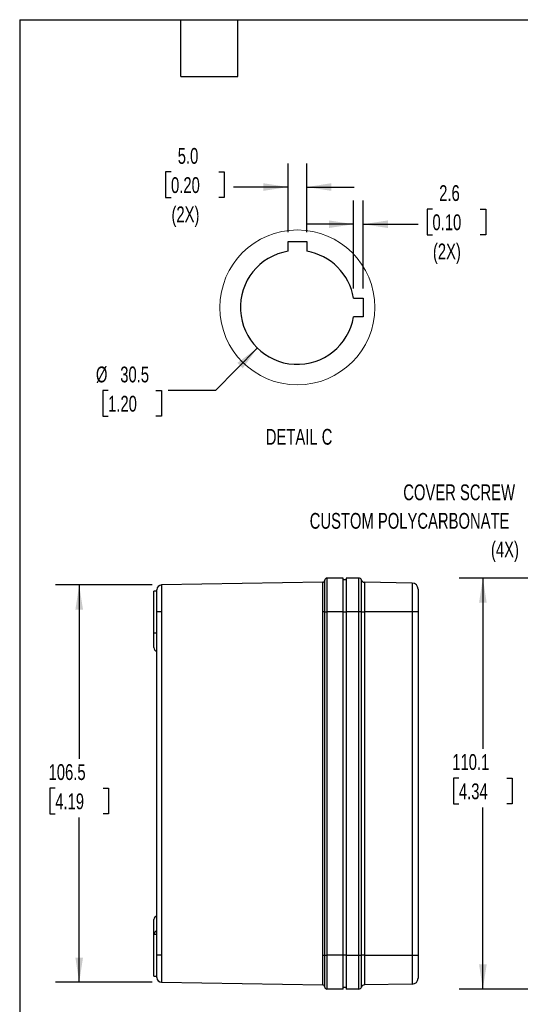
# Model space of a CAD drawing. Header units: millimetres. Extents: x 6 to 273, y 6 to 210.
# Tile 2 of 12: x 6 to 73, y 78 to 210. Entities that reach past the tile are written whole.
import ezdxf

# ---------------------------------------------------------------- set-up
doc = ezdxf.new("R2010")
doc.units = ezdxf.units.MM
doc.layers.add('DIMENSIONS', color=140, linetype='Continuous')
doc.layers.add('TEXT', color=140, linetype='Continuous')
doc.styles.add('SLDTEXTSTYLE0', font='TXT', dxfattribs={"width": 0.7})
doc.dimstyles.new('SLDDIMSTYLE0', dxfattribs={"dimtxt": 2.158008, "dimasz": 3.302, "dimexe": 0, "dimexo": 0.0625, "dimgap": 0.539502, "dimtad": 0, "dimtih": 1, "dimtoh": 1, "dimdec": 1, "dimlfac": 2, "dimrnd": 1e-09, "dimzin": 12, "dimdsep": 46, "dimtxsty": 'SLDTEXTSTYLE0', "dimsah": 1, "dimcen": 0.09, "dimadec": 0, "dimazin": 3, "dimtfac": 1, "dimtdec": 1, "dimtofl": 0, "dimtmove": 0, "dimatfit": 3, "dimfxl": 0, "dimfrac": 2, "dimtolj": 1, "dimtzin": 12, "dimarcsym": 0})
doc.dimstyles.new('SLDDIMSTYLE2', dxfattribs={"dimtxt": 2.158008, "dimasz": 3.302, "dimexe": 0, "dimexo": 0.0625, "dimgap": 0.539502, "dimtad": 0, "dimtih": 1, "dimtoh": 1, "dimdec": 1, "dimlfac": 2, "dimrnd": 1e-09, "dimzin": 12, "dimdsep": 46, "dimtxsty": 'SLDTEXTSTYLE0', "dimsah": 1, "dimcen": 0.09, "dimadec": 0, "dimazin": 3, "dimtfac": 1, "dimtdec": 1, "dimtmove": 0, "dimatfit": 0, "dimfxl": 0, "dimfrac": 2, "dimtolj": 1, "dimtzin": 12, "dimarcsym": 0})
doc.dimstyles.new('SLDDIMSTYLE4', dxfattribs={"dimtxt": 2.158008, "dimasz": 3.302, "dimexe": 0, "dimexo": 0.0625, "dimgap": 0.539502, "dimtad": 0, "dimtih": 1, "dimtoh": 1, "dimdec": 1, "dimlfac": 2, "dimrnd": 1e-09, "dimzin": 4, "dimdsep": 46, "dimtxsty": 'SLDTEXTSTYLE0', "dimsah": 1, "dimcen": 0.09, "dimadec": 0, "dimazin": 1, "dimtfac": 1, "dimtdec": 1, "dimtmove": 0, "dimatfit": 0, "dimfxl": 0, "dimfrac": 2, "dimtolj": 1, "dimtzin": 12, "dimarcsym": 0})
doc.dimstyles.new('SLDDIMSTYLE5', dxfattribs={"dimtxt": 2.158008, "dimasz": 3.302, "dimexe": 0, "dimexo": 0.0625, "dimgap": 0.539502, "dimtad": 0, "dimtih": 1, "dimtoh": 1, "dimdec": 1, "dimlfac": 2, "dimrnd": 1e-09, "dimzin": 12, "dimdsep": 46, "dimtxsty": 'SLDTEXTSTYLE0', "dimsah": 1, "dimcen": 0, "dimadec": 0, "dimazin": 3, "dimtfac": 1, "dimtdec": 1, "dimtofl": 0, "dimtmove": 0, "dimatfit": 3, "dimfxl": 0, "dimfrac": 2, "dimtolj": 1, "dimtzin": 12, "dimarcsym": 0})

# ---------------------------------------------------------------- blocks, each defined once
blk = doc.blocks.new('_D_2')
at = {"layer": 'DIMENSIONS'}
for p, q in [((89.79, 134.74), (65.22, 134.74)), ((68.39, 134.74), (68.39, 111.86)), ((65.18, 107.94), (64.46, 107.94)), ((64.46, 107.94), (64.46, 104.51)), ((71.6, 107.94), (72.32, 107.94)), ((72.32, 107.94), (72.32, 104.51)), ((64.46, 104.51), (65.18, 104.51)), ((72.32, 104.51), (71.6, 104.51)), ((68.39, 79.68), (68.39, 104.03)), ((89.79, 79.68), (65.22, 79.68))]:
    blk.add_line(p, q, dxfattribs=at)
for points in [[(68.39, 134.74), (67.88, 131.44), (68.9, 131.44)], [(68.39, 79.68), (68.9, 82.98), (67.88, 82.98)]]:
    blk.add_solid(points, dxfattribs=at)
at = {"layer": 'DIMENSIONS', "char_height": 2.117, "attachment_point": 1, "style": 'SLDTEXTSTYLE0'}
for s, insert in [('110.1', (64.29, 111.16)), ('4.34', (65.18, 107.24))]:
    blk.add_mtext(s, dxfattribs=dict(at, insert=insert))
blk = doc.blocks.new('SW_NOTE_0_8')
at = {"layer": 'DIMENSIONS', "color": 0, "attachment_point": 3, "style": 'SLDTEXTSTYLE0'}
for s, insert, char_height in [('COVER SCREW', (-1.16, 4.39), 2.1167), ('CUSTOM POLYCARBONATE', (-1.91, 0.57), 2.1167), ('(4X)', (-0.64, -3.26), 2.117)]:
    blk.add_mtext(s, dxfattribs=dict(at, insert=insert, char_height=char_height))
blk = doc.blocks.new('_D_4')
at = {"layer": 'DIMENSIONS'}
for p, q in [((24.08, 133.82), (11.15, 133.82)), ((14.32, 133.82), (14.32, 110.51)), ((11.11, 106.59), (10.39, 106.59)), ((10.39, 106.59), (10.39, 103.16)), ((17.53, 106.59), (18.25, 106.59)), ((18.25, 106.59), (18.25, 103.16)), ((10.39, 103.16), (11.11, 103.16)), ((18.25, 103.16), (17.53, 103.16)), ((14.32, 80.59), (14.32, 102.68)), ((24.08, 80.59), (11.15, 80.59))]:
    blk.add_line(p, q, dxfattribs=at)
for points in [[(14.32, 133.82), (13.81, 130.52), (14.83, 130.52)], [(14.32, 80.59), (14.83, 83.9), (13.81, 83.9)]]:
    blk.add_solid(points, dxfattribs=at)
at = {"layer": 'DIMENSIONS', "char_height": 2.117, "attachment_point": 1, "style": 'SLDTEXTSTYLE0'}
for s, insert in [('106.5', (10.22, 109.81)), ('4.19', (11.11, 105.89))]:
    blk.add_mtext(s, dxfattribs=dict(at, insert=insert))
blk = doc.blocks.new('_D_22')
at = {"layer": 'DIMENSIONS'}
for p, q in [((38.19, 165.57), (32.58, 159.86)), ((18.19, 159.86), (17.47, 159.86)), ((17.47, 159.86), (17.47, 156.43)), ((24.6, 159.86), (25.33, 159.86)), ((25.33, 159.86), (25.33, 156.43)), ((32.58, 159.86), (26.23, 159.86)), ((17.47, 156.43), (18.19, 156.43)), ((25.33, 156.43), (24.6, 156.43))]:
    blk.add_line(p, q, dxfattribs=at)
blk.add_solid([(38.19, 165.57), (35.51, 163.57), (36.24, 162.86)], dxfattribs=at)
at = {"layer": 'DIMENSIONS', "char_height": 2.117, "attachment_point": 1, "style": 'SLDTEXTSTYLE0'}
for s, insert in [('%%c', (16.56, 163.08)), ('30.5', (19.82, 163.08)), ('1.20', (18.19, 159.16))]:
    blk.add_mtext(s, dxfattribs=dict(at, insert=insert))
blk = doc.blocks.new('_D_23')
at = {"layer": 'DIMENSIONS'}
for p, q in [((42.29, 181.1), (42.29, 190.3)), ((44.79, 181.1), (44.79, 190.3)), ((26.62, 189.15), (25.9, 189.15)), ((25.9, 189.15), (25.9, 185.72)), ((33.03, 189.15), (33.76, 189.15)), ((33.76, 189.15), (33.76, 185.72)), ((42.29, 187.13), (34.97, 187.13)), ((44.79, 187.13), (51.14, 187.13)), ((25.9, 185.72), (26.62, 185.72)), ((33.76, 185.72), (33.03, 185.72))]:
    blk.add_line(p, q, dxfattribs=at)
for points in [[(42.29, 187.13), (38.99, 187.64), (38.99, 186.62)], [(44.79, 187.13), (48.09, 186.62), (48.09, 187.64)]]:
    blk.add_solid(points, dxfattribs=at)
at = {"layer": 'DIMENSIONS', "char_height": 2.117, "attachment_point": 1, "style": 'SLDTEXTSTYLE0'}
for s, insert in [('5.0', (27.52, 192.36)), ('0.20', (26.62, 188.45)), ('(2X)', (26.68, 184.53))]:
    blk.add_mtext(s, dxfattribs=dict(at, insert=insert))
blk = doc.blocks.new('_D_24')
at = {"layer": 'DIMENSIONS'}
for p, q in [((51.06, 173.52), (51.06, 185.33)), ((52.37, 173.52), (52.37, 185.33)), ((61.64, 184.17), (60.92, 184.17)), ((60.92, 184.17), (60.92, 180.74)), ((68.05, 184.17), (68.78, 184.17)), ((68.78, 184.17), (68.78, 180.74)), ((51.06, 182.15), (44.71, 182.15)), ((52.37, 182.15), (59.71, 182.15)), ((60.92, 180.74), (61.64, 180.74)), ((68.78, 180.74), (68.05, 180.74))]:
    blk.add_line(p, q, dxfattribs=at)
for points in [[(51.06, 182.15), (47.76, 182.66), (47.76, 181.64)], [(52.37, 182.15), (55.67, 181.64), (55.67, 182.66)]]:
    blk.add_solid(points, dxfattribs=at)
at = {"layer": 'DIMENSIONS', "char_height": 2.117, "attachment_point": 1, "style": 'SLDTEXTSTYLE0'}
for s, insert in [('2.6', (62.54, 187.38)), ('0.10', (61.64, 183.47)), ('(2X)', (61.7, 179.56))]:
    blk.add_mtext(s, dxfattribs=dict(at, insert=insert))

msp = doc.modelspace()

# ---------------------------------------------------------------- linework, layer by layer
at = {"color": 7, "linetype": 'Continuous', "lineweight": 25}
for p, q in [((42.289, 179.829), (44.791, 179.829)), ((42.289, 178.526), (42.289, 179.829)), ((44.791, 179.829), (44.791, 178.526)), ((51.063, 172.254), (52.367, 172.254)), ((52.367, 172.254), (52.367, 169.752)), ((52.367, 169.752), (51.063, 169.752)), ((47.5, 134.743), (47.5, 130.209)), ((49.681, 134.743), (47.5, 134.743)), ((49.681, 130.209), (49.681, 134.743)), ((50.062, 134.743), (50.062, 130.209)), ((51.739, 134.743), (50.062, 134.743)), ((51.739, 134.743), (51.739, 130.209)), ((46.946, 134.181), (25.35, 133.823)), ((47.221, 130.209), (47.221, 134.463)), ((49.681, 130.209), (49.681, 134.489)), ((50.062, 134.489), (49.681, 134.489)), ((49.681, 133.448), (49.681, 133.448)), ((52.133, 130.209), (52.133, 134.464)), ((52.521, 134.185), (52.521, 130.209)), ((58.928, 134.073), (52.521, 134.185)), ((58.928, 134.073), (58.928, 130.209)), ((24.726, 133.003), (24.321, 133.003)), ((24.321, 127.415), (24.321, 133.003)), ((49.681, 131.515), (49.681, 131.515)), ((49.681, 131.309), (49.681, 131.309)), ((24.726, 84.209), (24.726, 130.209)), ((25.35, 130.209), (24.726, 130.209)), ((25.35, 130.209), (25.35, 84.209)), ((46.946, 84.209), (46.946, 130.209)), ((47.221, 130.209), (46.946, 130.209)), ((47.221, 130.209), (47.5, 130.209)), ((47.221, 84.209), (47.221, 130.209)), ((47.5, 130.209), (47.5, 84.209)), ((49.681, 130.209), (47.5, 130.209)), ((49.681, 130.209), (50.062, 130.209)), ((49.681, 84.209), (49.681, 130.209)), ((49.681, 84.209), (49.681, 130.209)), ((51.739, 130.209), (50.062, 130.209)), ((50.062, 130.209), (50.062, 84.209)), ((51.739, 130.209), (51.739, 84.209)), ((52.133, 130.209), (51.739, 130.209)), ((52.133, 84.209), (52.133, 130.209)), ((52.133, 130.209), (52.521, 130.209)), ((52.521, 130.209), (52.521, 84.209)), ((58.928, 130.209), (52.521, 130.209)), ((58.928, 130.209), (58.928, 84.209)), ((59.714, 130.209), (58.928, 130.209)), ((59.714, 130.209), (59.714, 84.209)), ((49.681, 128.459), (49.681, 128.459)), ((24.321, 127.415), (24.726, 127.415)), ((24.321, 125.429), (24.321, 127.415)), ((24.321, 87.003), (24.321, 88.99)), ((24.726, 87.003), (24.321, 87.003)), ((24.321, 81.415), (24.321, 87.003)), ((49.681, 85.959), (49.681, 85.959)), ((25.35, 84.209), (24.726, 84.209)), ((46.946, 84.209), (47.221, 84.209)), ((47.221, 84.209), (47.5, 84.209)), ((47.221, 79.955), (47.221, 84.209)), ((49.681, 84.209), (47.5, 84.209)), ((47.5, 84.209), (47.5, 79.675)), ((50.062, 84.209), (49.681, 84.209)), ((49.681, 79.929), (49.681, 84.209)), ((49.681, 79.675), (49.681, 84.209)), ((50.062, 84.209), (50.062, 79.675)), ((50.062, 84.209), (51.739, 84.209)), ((51.739, 84.209), (51.739, 79.675)), ((51.739, 84.209), (52.133, 84.209)), ((52.133, 79.954), (52.133, 84.209)), ((52.521, 84.209), (52.133, 84.209)), ((52.521, 84.209), (52.521, 80.233)), ((52.521, 84.209), (58.928, 84.209)), ((58.928, 84.209), (58.928, 80.345)), ((58.928, 84.209), (59.714, 84.209)), ((49.681, 82.459), (49.681, 82.459)), ((24.321, 81.415), (24.726, 81.415)), ((25.35, 80.595), (46.946, 80.237)), ((49.681, 79.675), (47.5, 79.675)), ((49.681, 79.929), (50.062, 79.929)), ((51.739, 79.675), (50.062, 79.675)), ((58.928, 80.345), (52.521, 80.233))]:
    msp.add_line(p, q, dxfattribs=at)
at = {"color": 7, "linetype": 'Continuous', "lineweight": 18}
msp.add_circle((43.54, 171.003), 10.377, dxfattribs=at)
at = {"color": 7, "linetype": 'Continuous', "lineweight": 25}
for centre, radius, start, end in [((43.54, 171.003), 7.626, 99.44089, 350.55911), ((43.54, 171.003), 7.626, 9.44089, 80.55911), ((47.5, 134.463), 0.279, 90, 180), ((51.739, 134.324), 0.419, 19.5557, 90), ((25.361, 133.188), 0.635, 90.94895, 180), ((46.941, 134.46), 0.279, 270.94895, 0), ((52.528, 134.604), 0.419, 199.5557, 269), ((58.914, 133.273), 0.8, 360, 89), ((24.831, 125.429), 0.51, 180, 258.11884), ((24.831, 88.99), 0.51, 101.88116, 180), ((24.831, 86.988), 0.51, 101.88116, 178.26483), ((25.361, 81.23), 0.635, 180, 269.05105), ((58.914, 81.145), 0.8, 271, 360), ((46.941, 79.958), 0.279, 0, 89.05105), ((47.5, 79.955), 0.279, 180, 270), ((51.739, 80.095), 0.419, 270, 340.4443), ((52.528, 79.814), 0.419, 91, 160.4443)]:
    msp.add_arc(centre, radius, start, end, dxfattribs=at)
for points in [[(25.35, 133.823), (25.35, 133.823), (25.35, 133.622), (25.35, 132.829), (25.35, 131.655), (25.35, 130.702), (25.35, 130.209)], [(46.946, 130.209), (46.946, 130.707), (46.946, 131.736), (46.946, 133.093), (46.946, 133.989), (46.946, 134.181), (46.946, 134.181)], [(25.35, 84.209), (25.35, 83.716), (25.35, 82.763), (25.35, 81.589), (25.35, 80.796), (25.35, 80.595), (25.35, 80.595)], [(46.946, 80.237), (46.946, 80.237), (46.946, 80.429), (46.946, 81.325), (46.946, 82.682), (46.946, 83.711), (46.946, 84.209)]]:
    msp.add_open_spline(points, degree=3, dxfattribs=at)
for points, knots in [([(59.714, 133.273), (59.714, 133.273), (59.714, 133.267), (59.714, 133.248), (59.714, 133.236), (59.714, 133.23), (59.714, 133.226), (59.714, 133.224), (59.714, 133.204), (59.714, 133.17), (59.714, 133.118), (59.714, 133.093), (59.714, 133.076), (59.714, 133.068), (59.714, 133.02), (59.714, 132.956), (59.714, 132.881), (59.714, 132.829), (59.714, 132.803), (59.714, 132.658), (59.714, 132.525), (59.714, 132.301), (59.714, 132.184), (59.714, 132.038), (59.714, 131.973), (59.714, 131.93), (59.714, 131.907), (59.714, 131.799), (59.714, 131.666), (59.714, 131.503), (59.714, 131.432), (59.714, 131.385), (59.714, 131.36), (59.714, 131.244), (59.714, 131.104), (59.714, 130.936), (59.714, 130.852), (59.714, 130.815), (59.714, 130.791), (59.714, 130.778), (59.714, 130.582), (59.714, 130.396), (59.714, 130.209)], [0, 0, 0, 0, 0.0625, 0.09375, 0.109375, 0.1171875, 0.1171875, 0.125, 0.125, 0.1875, 0.21875, 0.234375, 0.234375, 0.25, 0.25, 0.3125, 0.34375, 0.34375, 0.375, 0.375, 0.5, 0.5, 0.5625, 0.59375, 0.609375, 0.609375, 0.625, 0.625, 0.6875, 0.71875, 0.734375, 0.734375, 0.75, 0.75, 0.8125, 0.84375, 0.859375, 0.8671875, 0.8671875, 0.875, 0.875, 1, 1, 1, 1]), ([(24.726, 130.209), (24.726, 130.405), (24.726, 130.599), (24.726, 130.884), (24.726, 130.979), (24.726, 131.166), (24.726, 131.259), (24.726, 131.529), (24.726, 131.7), (24.726, 132.024), (24.726, 132.177), (24.726, 132.452), (24.726, 132.576), (24.726, 132.739), (24.726, 132.79), (24.726, 132.882), (24.726, 132.923), (24.726, 133.035), (24.726, 133.092), (24.726, 133.169), (24.726, 133.188), (24.726, 133.188)], [0, 0, 0, 0, 0.0011636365, 0.0011636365, 0.0017454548, 0.0017454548, 0.002327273, 0.002327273, 0.0034909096, 0.0034909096, 0.0046545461, 0.0046545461, 0.0058181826, 0.0058181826, 0.0064000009, 0.0064000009, 0.0069818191, 0.0069818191, 0.0081454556, 0.0081454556, 0.0093090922, 0.0093090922, 0.0093090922, 0.0093090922]), ([(24.726, 81.23), (24.726, 81.23), (24.726, 81.249), (24.726, 81.306), (24.726, 81.329), (24.726, 81.386), (24.726, 81.419), (24.726, 81.531), (24.726, 81.623), (24.726, 81.839), (24.726, 81.965), (24.726, 82.239), (24.726, 82.389), (24.726, 82.633), (24.726, 82.718), (24.726, 82.889), (24.726, 82.977), (24.726, 83.246), (24.726, 83.433), (24.726, 83.818), (24.726, 84.013), (24.726, 84.209)], [0, 0, 0, 0, 0.0011636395, 0.0011636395, 0.0017454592, 0.0017454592, 0.0023272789, 0.0023272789, 0.0034909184, 0.0034909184, 0.0046545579, 0.0046545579, 0.0058181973, 0.0058181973, 0.0064000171, 0.0064000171, 0.0069818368, 0.0069818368, 0.0081454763, 0.0081454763, 0.0093091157, 0.0093091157, 0.0093091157, 0.0093091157]), ([(59.714, 84.209), (59.714, 84.116), (59.714, 83.976), (59.714, 83.813), (59.714, 83.732), (59.714, 83.698), (59.714, 83.675), (59.714, 83.664), (59.714, 83.554), (59.714, 83.41), (59.714, 83.244), (59.714, 83.174), (59.714, 83.128), (59.714, 83.105), (59.714, 82.985), (59.714, 82.844), (59.714, 82.709), (59.714, 82.62), (59.714, 82.577), (59.714, 82.355), (59.714, 82.192), (59.714, 81.968), (59.714, 81.862), (59.714, 81.749), (59.714, 81.704), (59.714, 81.674), (59.714, 81.659), (59.714, 81.588), (59.714, 81.51), (59.714, 81.431), (59.714, 81.4), (59.714, 81.379), (59.714, 81.369), (59.714, 81.323), (59.714, 81.276), (59.714, 81.232), (59.714, 81.213), (59.714, 81.205), (59.714, 81.201), (59.714, 81.198), (59.714, 81.162), (59.714, 81.145), (59.714, 81.145)], [0, 0, 0, 0, 0.0625, 0.09375, 0.109375, 0.1171875, 0.1171875, 0.125, 0.125, 0.1875, 0.21875, 0.234375, 0.234375, 0.25, 0.25, 0.3125, 0.34375, 0.34375, 0.375, 0.375, 0.5, 0.5, 0.5625, 0.59375, 0.609375, 0.609375, 0.625, 0.625, 0.6875, 0.71875, 0.734375, 0.734375, 0.75, 0.75, 0.8125, 0.84375, 0.859375, 0.8671875, 0.8671875, 0.875, 0.875, 1, 1, 1, 1]), ([(47.147, 80.146), (47.151, 80.142), (47.177, 80.118), (47.19, 80.086), (47.201, 80.06)], [0, 0, 0, 0, 0.16286, 1, 1, 1, 1])]:
    msp.add_open_spline(points, degree=3, knots=knots, dxfattribs=at)
at = {"layer": 'TEXT'}
for p, q in [((6.35, 209.55), (273.05, 209.55)), ((6.35, 209.55), (6.35, 6.35)), ((27.94, 201.93), (27.94, 209.55)), ((35.56, 201.93), (35.56, 209.55)), ((27.94, 201.93), (35.56, 201.93))]:
    msp.add_line(p, q, dxfattribs=at)

# ---------------------------------------------------------------- block references
at = {"layer": 'DIMENSIONS'}
msp.add_blockref('SW_NOTE_0_8', (73.858, 142.9), dxfattribs=at)

# ---------------------------------------------------------------- texts
at = {"layer": 'DIMENSIONS', "insert": (43.775, 154.729), "char_height": 2.1167, "attachment_point": 2, "style": 'SLDTEXTSTYLE0'}
msp.add_mtext('DETAIL C', dxfattribs=at)

# ---------------------------------------------------------------- dimensions: what is measured, and where the dimension line sits
at = {"layer": 'DIMENSIONS'}
for base, p1, p2, dimstyle, picture, middle in [((44.791, 187.13), (42.289, 179.829), (44.791, 179.829), 'SLDDIMSTYLE4', '_D_23', (29.827, 187.13)), ((51.063, 182.151), (52.367, 172.254), (51.063, 172.254), 'SLDDIMSTYLE2', '_D_24', (64.847, 182.151))]:
    dim = msp.add_linear_dim(base=base, p1=p1, p2=p2, text='<>\\P(2X)', dimstyle=dimstyle, dxfattribs=at)
    dim.commit()
    dim.dimension.update_dxf_attribs({"geometry": picture, "text_midpoint": middle, "dimtype": 160})
dim = msp.add_diameter_dim_2p(p1=(48.889, 176.439), p2=(38.191, 165.566), dimstyle='SLDDIMSTYLE5', dxfattribs=at)
dim.commit()
dim.dimension.update_dxf_attribs({"geometry": '_D_22', "text_midpoint": (21.396, 159.865), "dimtype": 163})
for base, p1, p2, picture, middle in [((68.39, 79.675), (91.063, 134.743), (91.063, 79.675), '_D_2', (68.39, 107.944)), ((14.321, 80.595), (25.35, 133.823), (25.35, 80.595), '_D_4', (14.321, 106.594))]:
    dim = msp.add_linear_dim(base=base, p1=p1, p2=p2, angle=90, dimstyle='SLDDIMSTYLE0', dxfattribs=at)
    dim.commit()
    dim.dimension.update_dxf_attribs({"geometry": picture, "text_midpoint": middle, "dimtype": 160})

doc.saveas('drawing.dxf')
